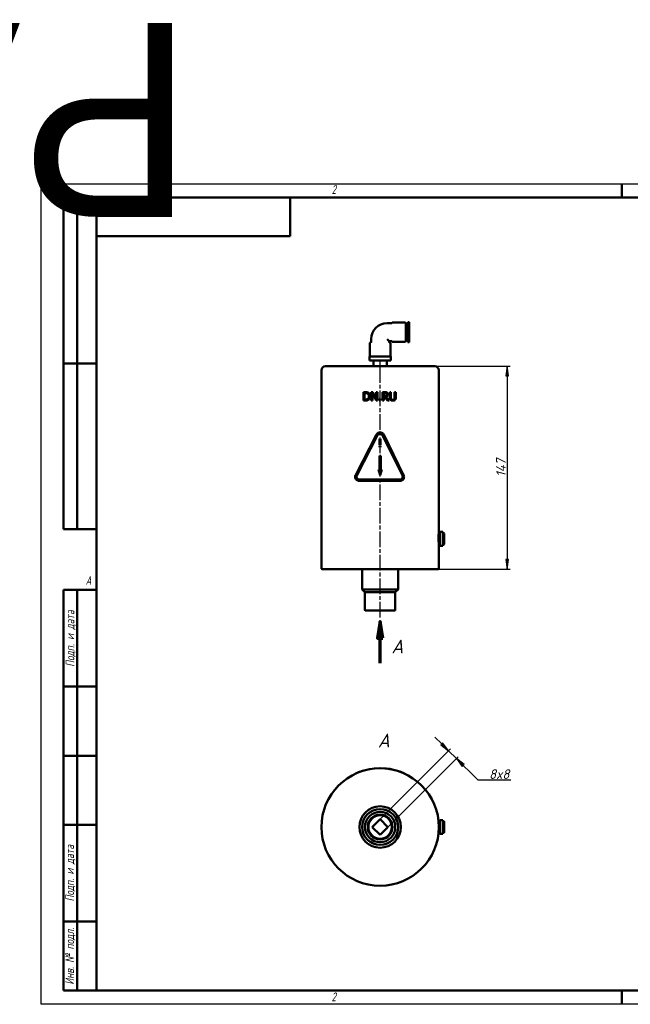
# Model space of a CAD drawing. Header units: millimetres. Extents: x -693 to 2083, y -139 to 713.
# Tile 2 of 4: x -16 to 426, y 0 to 713. Entities that reach past the tile are written whole.
import ezdxf
from ezdxf.enums import TextEntityAlignment as Align

# ---------------------------------------------------------------- set-up
doc = ezdxf.new("R2018")
doc.units = ezdxf.units.MM
doc.header["$LTSCALE"] = 2
doc.linetypes.add('CHAIN', pattern=[0.7087, 0.4724, -0.0591, 0.1181, -0.0591])
for name, color, linetype, lineweight in [('Видимый контур (ГОСТ)', 7, 'Continuous', 50), ('Кромка (ГОСТ)', 7, 'Continuous', 50), ('Линия  разреза (ГОСТ)', 7, 'CHAIN', 70), ('Обозначение (ГОСТ)', 7, 'Continuous', 25), ('Осевая линия (ГОСТ)', 7, 'Continuous', 25), ('Размер (ГОСТ)', 7, 'Continuous', 25), ('Эскизная геометрия (ГОСТ)', 7, 'Continuous', 50)]:
    doc.layers.add(name, color=color, linetype=linetype, lineweight=lineweight)
doc.styles.add('Альтернативный текст (ГОСТ)', font='arial.ttf', dxfattribs={"width": 0.8})
doc.styles.add('Обычный текст (ГОСТ)', font='GOST Common Italic.ttf')
doc.styles.add('Увеличенный текст (ГОСТ)', font='GOST Common Italic.ttf')
doc.dimstyles.new('Обычный (ГОСТ)', dxfattribs={"dimscale": 2, "dimtxt": 3.5, "dimasz": 3.5, "dimexe": 1, "dimexo": 0, "dimgap": 0.5, "dimtad": 1, "dimtxsty": 'Обычный текст (ГОСТ)', "dimblk": 'Filled-1', "dimcen": 0.09, "dimdle": 15, "dimclrd": 256, "dimclre": 256, "dimclrt": 256, "dimazin": 2, "dimtfac": 0.714286, "dimtdec": 3, "dimtmove": 0, "dimatfit": 3, "dimfxl": 1, "dimtolj": 1, "dimlwd": 25, "dimlwe": 25, "dimarcsym": 0})

# ---------------------------------------------------------------- blocks, each defined once
blk = doc.blocks.new('Рамки ГОСТ - Рамка')
at = {"layer": 'Кромка (ГОСТ)', "lineweight": 25}
for p, q in [((0, 0), (0, 297)), ((0, 297), (420, 297)), ((420, 297), (420, 0)), ((420, 0), (0, 0))]:
    blk.add_line(p, q, dxfattribs=at)
at = {"layer": 'Кромка (ГОСТ)'}
for p, q in [((210, 292), (210, 297)), ((415, 292), (20, 292)), ((20, 292), (20, 5)), ((415, 5), (415, 292)), ((20, 5), (415, 5)), ((210, 5), (210, 0))]:
    blk.add_line(p, q, dxfattribs=at)
at = {"layer": 'Кромка (ГОСТ)', "char_height": 3.17, "attachment_point": 1, "style": 'Альтернативный текст (ГОСТ)'}
for s, insert, width in [('\\fGOST Common|b0|i1;{\\H3.1700;2}', (105, 296.5), 5.2328), ('\\fGOST Common|b0|i1;{\\H3.1700;1}', (315.02, 296.44), 5.2327), ('\\fGOST Common|b0|i1;{\\H3.1700;A}', (16, 155), 5.1335), ('\\fGOST Common|b0|i1;{\\H3.1700;A}', (416, 148.5), 5.0704), ('\\fGOST Common|b0|i1;{\\H3.1700;2}', (104.99, 4.3), 5.2328), ('\\fGOST Common|b0|i1;{\\H3.1700;1}', (315, 4.14), 6.6287)]:
    blk.add_mtext(s, dxfattribs=dict(at, insert=insert, width=width))
blk = doc.blocks.new('ГОСТ - Доп. графы 1')
at = {"layer": 'Эскизная геометрия (ГОСТ)'}
for p, q in [((-12, 0), (-12, 145)), ((-12, 145), (0, 145)), ((-7, 145), (-7, 0)), ((-12, 110), (-7, 110)), ((-7, 110), (0, 110)), ((-12, 85), (-7, 85)), ((-7, 85), (0, 85)), ((-12, 60), (-7, 60)), ((-7, 60), (0, 60)), ((-12, 25), (-7, 25)), ((-7, 25), (0, 25)), ((0, 0), (-12, 0))]:
    blk.add_line(p, q, dxfattribs=at)
at = {"layer": 'Обозначение (ГОСТ)', "char_height": 3.17, "attachment_point": 5, "rotation": 90, "style": 'Альтернативный текст (ГОСТ)'}
for s, insert, width in [('\\fGOST Common|b0|i1;{\\H3.1700;Подп. и дата}', (-9.37, 127.41), 34.7679), ('\\fGOST Common|b0|i1;{\\H3.1700;Подп. и дата}', (-9.5, 42.47), 35.1486), ('\\fGOST Common|b0|i1;{\\H3.1700;Инв. № подл.}', (-9.5, 12.41), 24.9618)]:
    blk.add_mtext(s, dxfattribs=dict(at, insert=insert, width=width))
at = {"layer": 'Обозначение (ГОСТ)', "lineweight": 30, "flags": 17}
for tag, p in [('Подп._и_дата_2', (-3.53, 127.51)), ('Инв._номер_дубликата', (-3.41, 97.47)), ('Взамен_инв._номера', (-3.46, 72.53)), ('Подп._и_дата_1', (-3.42, 42.35)), ('ИНВЕНТАРНЫЙ_НОМЕР', (-3.33, 12.68))]:
    blk.add_attdef(tag, text='', height=3.17, rotation=90, dxfattribs=at).set_placement(p, align=Align.MIDDLE_CENTER)
blk = doc.blocks.new('ГОСТ - Доп. графы 2')
at = {"layer": 'Эскизная геометрия (ГОСТ)'}
for p, q in [((-12, 0), (-12, 120)), ((-12, 120), (0, 120)), ((-7, 0), (-7, 120)), ((-12, 60), (0, 60)), ((0, 0), (-12, 0))]:
    blk.add_line(p, q, dxfattribs=at)
at = {"layer": 'Обозначение (ГОСТ)', "lineweight": 30, "flags": 17}
for tag, p in [('Первичная_применяемость', (-3.65, 90.03)), ('Справочный_номер', (-3.55, 30.02))]:
    blk.add_attdef(tag, text='', height=3.17, rotation=90, dxfattribs=at).set_placement(p, align=Align.MIDDLE_CENTER)
blk = doc.blocks.new('ГОСТ - Доп. графы 3')
at = {"layer": 'Эскизная геометрия (ГОСТ)'}
for p, q in [((0, 0), (70, 0)), ((70, 0), (70, -14)), ((70, -14), (0, -14))]:
    blk.add_line(p, q, dxfattribs=at)
at = {"layer": 'Обозначение (ГОСТ)', "lineweight": 30}
blk.add_attdef('ОБОЗНАЧЕНИЕ', text='', height=5, rotation=180, dxfattribs=at).set_placement((34.94, -6.97), align=Align.MIDDLE_CENTER)
blk = doc.blocks.new('2dTransSection0')
at = {"layer": 'Линия  разреза (ГОСТ)', "linetype": 'Continuous'}
for p, q in [((122.55, 138.51), (121.55, 132.51)), ((122.55, 132.51), (122.55, 138.51)), ((123.55, 132.51), (122.55, 138.51)), ((121.55, 132.51), (123.55, 132.51)), ((122.55, 123.51), (122.55, 132.51))]:
    blk.add_line(p, q, dxfattribs=at)
at = {"layer": 'Линия  разреза (ГОСТ)', "linetype": 'Continuous', "flags": 128}
blk.add_lwpolyline([(123.55, 132.51), (122.55, 138.51), (121.55, 132.51), (123.55, 132.51)], dxfattribs=at)
at = {"layer": 'Линия  разреза (ГОСТ)'}
blk.add_solid([(123.55, 132.51), (122.55, 138.51), (121.55, 132.51), (123.55, 132.51)], dxfattribs=at)
at = {"layer": 'Линия  разреза (ГОСТ)', "insert": (126.63, 127.01), "char_height": 5, "attachment_point": 7, "style": 'Увеличенный текст (ГОСТ)'}
blk.add_mtext('A', dxfattribs=at)
blk = doc.blocks.new('Filled-1')
at = {"color": 0}
for p, q in [((0, 0), (-1, 0.14)), ((-1, 0.14), (-1, -0.14)), ((-1, 0), (0, 0)), ((-1, -0.14), (0, 0))]:
    blk.add_line(p, q, dxfattribs=at)
at = {"color": 0, "flags": 128}
blk.add_lwpolyline([(-1, -0.14), (0, 0), (-1, 0.14), (-1, -0.14)], dxfattribs=at)
at = {"color": 0}
blk.add_solid([(-1, -0.14), (0, 0), (-1, 0.14), (-1, -0.14)], dxfattribs=at)
blk = doc.blocks.new('*D11')
at = {"layer": 'Defpoints', "color": 0, "linetype": 'Continuous', "transparency": 16777216}
for p in [(284.61, 462), (287.11, 315), (337.11, 315)]:
    blk.add_point(p, dxfattribs=at)
at = {"layer": 'Размер (ГОСТ)', "linetype": 'Continuous', "lineweight": 25, "transparency": 16777216}
for p, q in [((284.61, 462), (339.11, 462)), ((337.11, 455), (337.11, 322)), ((287.11, 315), (339.11, 315))]:
    blk.add_line(p, q, dxfattribs=at)
at = {"layer": 'Размер (ГОСТ)', "linetype": 'Continuous', "lineweight": 25, "transparency": 16777216, "xscale": 7, "yscale": 7, "zscale": 7}
for p, rotation in [((337.11, 462), 90), ((337.11, 315), 270)]:
    blk.add_blockref('Filled-1', p, dxfattribs=dict(at, rotation=rotation))
at = {"layer": 'Размер (ГОСТ)', "linetype": 'Continuous', "lineweight": 25, "transparency": 16777216, "insert": (329.02, 381.79), "char_height": 7, "attachment_point": 1, "rotation": 90, "style": 'Обычный текст (ГОСТ)'}
blk.add_mtext('\\A1;147', dxfattribs=at)
blk = doc.blocks.new('*D13')
at = {"layer": 'Defpoints', "color": 0, "linetype": 'Continuous', "transparency": 16777216}
for p in [(300.26, 177.84), (245.11, 134), (250.77, 128.34)]:
    blk.add_point(p, dxfattribs=at)
at = {"layer": 'Размер (ГОСТ)', "linetype": 'Continuous', "lineweight": 25, "transparency": 16777216}
for p, q in [((289.66, 188.45), (284.71, 193.4)), ((245.11, 134), (296.02, 184.91)), ((250.77, 128.34), (301.68, 179.25)), ((294.61, 183.5), (300.26, 177.84)), ((305.21, 172.89), (310.16, 167.94)), ((315.94, 162.16), (310.16, 167.94)), ((339.75, 162.16), (315.94, 162.16))]:
    blk.add_line(p, q, dxfattribs=at)
at = {"layer": 'Размер (ГОСТ)', "linetype": 'Continuous', "lineweight": 25, "transparency": 16777216, "xscale": 7, "yscale": 7, "zscale": 7}
for p, rotation in [((294.61, 183.5), 314.999999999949), ((300.26, 177.84), 134.999999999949)]:
    blk.add_blockref('Filled-1', p, dxfattribs=dict(at, rotation=rotation))
at = {"layer": 'Размер (ГОСТ)', "linetype": 'Continuous', "lineweight": 25, "transparency": 16777216, "insert": (323.94, 170.16), "char_height": 7, "attachment_point": 1, "style": 'Обычный текст (ГОСТ)'}
blk.add_mtext('\\A1;\\fGOST Common|b0|i1;{\\H7.0000;8x8}', dxfattribs=at)

msp = doc.modelspace()

# ---------------------------------------------------------------- linework, layer by layer
at = {"layer": 'Видимый контур (ГОСТ)'}
for p, q in [((250.108, 493.088), (253.287, 493.088)), ((254.153, 493.588), (263.153, 493.588)), ((263.653, 493.088), (263.653, 480.088)), ((263.653, 492.307), (264.653, 492.307)), ((264.653, 480.87), (264.653, 492.307)), ((265.153, 479.25), (265.153, 493.927)), ((265.153, 493.927), (265.653, 493.927)), ((266.153, 493.427), (266.153, 479.75)), ((264.653, 491.688), (265.153, 491.688)), ((237.608, 468.997), (237.608, 478.497)), ((238.608, 479.497), (238.608, 481.588)), ((250.108, 481.588), (251.608, 480.088)), ((251.608, 480.088), (253.287, 480.088)), ((251.608, 479.497), (251.608, 480.088)), ((252.608, 468.997), (252.608, 478.497)), ((254.153, 479.588), (263.153, 479.588)), ((263.653, 480.87), (264.653, 480.87)), ((264.653, 481.489), (265.153, 481.489)), ((265.153, 479.25), (265.653, 479.25)), ((237.334, 468.997), (237.401, 468.997)), ((237.334, 465.997), (237.334, 468.997)), ((237.401, 465.997), (237.334, 465.997)), ((237.401, 468.997), (237.638, 468.997)), ((237.401, 465.997), (241.038, 465.997)), ((240.801, 468.997), (237.638, 468.997)), ((240.243, 461.997), (240.243, 465.997)), ((240.801, 468.997), (241.038, 468.997)), ((241.038, 468.997), (241.471, 468.997)), ((241.471, 465.997), (241.038, 465.997)), ((241.471, 468.997), (241.945, 468.997)), ((241.471, 465.997), (248.746, 465.997)), ((248.272, 468.997), (241.945, 468.997)), ((248.272, 468.997), (248.746, 468.997)), ((248.746, 468.997), (249.179, 468.997)), ((249.179, 465.997), (248.746, 465.997)), ((249.179, 468.997), (249.416, 468.997)), ((249.179, 465.997), (252.816, 465.997)), ((252.579, 468.997), (249.416, 468.997)), ((249.973, 461.997), (249.973, 465.997)), ((252.579, 468.997), (252.816, 468.997)), ((252.816, 468.997), (252.883, 468.997)), ((252.883, 465.997), (252.816, 465.997)), ((252.883, 465.997), (252.883, 468.997)), ((202.608, 315.497), (202.608, 458.997)), ((205.608, 461.997), (284.608, 461.997)), ((287.608, 341.997), (287.608, 458.997)), ((233.054, 443.23), (234.443, 443.23)), ((233.054, 443.23), (233.054, 437.13)), ((233.865, 437.832), (233.865, 442.528)), ((234.483, 442.528), (233.865, 442.528)), ((238.744, 443.23), (239.896, 443.23)), ((238.744, 443.23), (238.744, 437.13)), ((239.5, 437.13), (239.5, 442.39)), ((242.199, 437.13), (239.5, 442.39)), ((239.896, 443.23), (242.352, 438.401)), ((242.352, 443.23), (243.109, 443.23)), ((242.352, 443.23), (242.352, 438.401)), ((243.109, 437.13), (243.109, 443.23)), ((246.885, 443.23), (248.457, 443.23)), ((246.885, 443.23), (246.885, 437.13)), ((247.696, 440.234), (247.696, 442.528)), ((248.502, 442.528), (247.696, 442.528)), ((252.017, 443.23), (252.827, 443.23)), ((252.017, 443.23), (252.017, 439.424)), ((252.827, 439.424), (252.827, 443.23)), ((255.62, 443.23), (256.431, 443.23)), ((255.62, 443.23), (255.62, 439.404)), ((256.431, 439.424), (256.431, 443.23)), ((234.458, 437.13), (233.054, 437.13)), ((233.865, 437.832), (234.483, 437.832)), ((239.5, 437.13), (238.744, 437.13)), ((243.109, 437.13), (242.199, 437.13)), ((244.503, 438.297), (244.503, 437.13)), ((244.503, 438.297), (245.482, 438.297)), ((245.482, 437.13), (244.503, 437.13)), ((245.482, 437.13), (245.482, 438.297)), ((247.696, 437.13), (246.885, 437.13)), ((247.696, 440.234), (248.408, 440.234)), ((247.696, 437.13), (247.696, 439.557)), ((248.625, 439.557), (247.696, 439.557)), ((250.553, 437.13), (248.625, 439.557)), ((249.436, 439.785), (251.606, 437.13)), ((251.606, 437.13), (250.553, 437.13)), ((227.429, 383.218), (242.401, 412.463)), ((243.291, 412.007), (228.319, 382.763)), ((244.558, 409.397), (245.457, 409.397)), ((244.679, 405.05), (244.558, 409.397)), ((245.457, 409.397), (245.345, 405.05)), ((261.223, 382.733), (246.866, 411.977)), ((247.764, 412.418), (262.121, 383.173)), ((244.596, 404.248), (244.596, 403.397)), ((244.596, 404.248), (245.418, 404.248)), ((245.418, 403.397), (244.596, 403.397)), ((245.345, 405.05), (244.679, 405.05)), ((245.418, 403.397), (245.418, 404.248)), ((244.608, 396.997), (245.608, 396.997)), ((244.608, 396.997), (244.608, 387.074)), ((245.608, 387.074), (245.608, 396.997)), ((243.84, 387.074), (244.608, 387.074)), ((245.108, 383.173), (243.84, 387.074)), ((246.402, 387.074), (245.108, 383.173)), ((245.608, 387.074), (246.402, 387.074)), ((230.099, 379.851), (259.428, 379.851)), ((259.428, 378.851), (230.099, 378.851)), ((287.358, 338.93), (287.438, 338.93)), ((287.528, 341.264), (288.358, 341.264)), ((288.358, 342.088), (288.358, 342.121)), ((288.358, 342.121), (290.358, 342.121)), ((288.358, 342.088), (288.358, 340.408)), ((288.358, 340.019), (288.358, 340.408)), ((288.358, 340.019), (288.358, 335.396)), ((288.358, 334.929), (288.358, 335.396)), ((290.358, 342.121), (290.358, 342.088)), ((290.358, 342.088), (290.358, 340.408)), ((290.358, 341.264), (290.858, 341.264)), ((290.358, 340.408), (290.358, 340.019)), ((290.358, 340.019), (290.358, 335.396)), ((290.358, 335.396), (290.358, 334.929)), ((291.358, 340.764), (291.358, 333.231)), ((287.608, 315.497), (287.608, 332.731)), ((287.608, 332.731), (288.358, 332.731)), ((288.358, 334.929), (288.358, 331.985)), ((288.358, 331.873), (288.358, 331.985)), ((288.358, 331.873), (290.358, 331.873)), ((290.358, 334.929), (290.358, 331.985)), ((290.358, 332.731), (290.858, 332.731)), ((290.358, 331.985), (290.358, 331.873)), ((287.108, 314.997), (203.108, 314.997)), ((232.108, 314.997), (232.108, 300.247)), ((258.108, 314.997), (258.108, 300.247)), ((232.108, 300.247), (258.108, 300.247)), ((234.108, 298.247), (232.108, 300.247)), ((256.108, 298.247), (258.108, 300.247)), ((234.108, 285.497), (234.108, 298.247)), ((256.108, 298.247), (234.108, 298.247)), ((256.108, 285.497), (256.108, 298.247)), ((255.608, 284.997), (234.608, 284.997)), ((227.099, 166.948), (227.099, 166.838)), ((262.428, 167.262), (262.428, 167.153)), ((239.452, 128.342), (245.108, 133.999)), ((245.108, 122.685), (239.452, 128.342)), ((245.108, 133.999), (250.765, 128.342)), ((250.765, 128.342), (245.108, 122.685)), ((287.394, 132.609), (288.358, 132.609)), ((288.358, 133.026), (288.358, 133.211)), ((288.358, 133.211), (290.358, 133.211)), ((288.358, 133.026), (288.358, 129.387)), ((288.358, 128.893), (288.358, 129.387)), ((288.358, 128.893), (288.358, 124.523)), ((290.358, 133.211), (290.358, 133.026)), ((290.358, 133.026), (290.358, 129.387)), ((290.358, 132.609), (290.858, 132.609)), ((290.358, 129.387), (290.358, 128.893)), ((290.358, 128.893), (290.358, 124.523)), ((291.358, 132.109), (291.358, 124.575)), ((287.394, 124.075), (288.358, 124.075)), ((288.358, 124.209), (288.358, 124.523)), ((288.358, 124.209), (288.358, 123.479)), ((288.358, 123.472), (288.358, 123.479)), ((288.358, 123.472), (290.358, 123.472)), ((290.358, 124.523), (290.358, 124.209)), ((290.358, 124.209), (290.358, 123.479)), ((290.358, 124.075), (290.858, 124.075)), ((290.358, 123.479), (290.358, 123.472))]:
    msp.add_line(p, q, dxfattribs=at)
for radius in [42.5, 15, 13, 11, 9, 8.5]:
    msp.add_circle((245.108, 128.342), radius, dxfattribs=at)
for centre, radius, start, end in [((250.108, 481.588), 11.5, 90, 180), ((253.287, 493.588), 0.5, 270, 330), ((254.153, 493.088), 0.5, 90, 150), ((263.153, 493.088), 0.5, 0, 90), ((265.653, 493.427), 0.5, 0, 90), ((238.108, 478.497), 0.5, 90, 180), ((238.108, 479.497), 0.5, 270, 0), ((252.108, 479.497), 0.5, 180, 270), ((252.108, 478.497), 0.5, 0, 90), ((253.287, 479.588), 0.5, 30, 90), ((254.153, 480.088), 0.5, 210, 270), ((263.153, 480.088), 0.5, 270, 0), ((265.653, 479.75), 0.5, 270, 0), ((205.608, 458.997), 3, 90, 180), ((284.608, 458.997), 3, 0, 90), ((290.858, 340.764), 0.5, 0, 90), ((290.858, 333.231), 0.5, 270, 0), ((203.108, 315.497), 0.5, 180, 270), ((287.108, 315.497), 0.5, 270, 0), ((234.608, 285.497), 0.5, 180, 270), ((255.608, 285.497), 0.5, 270, 0), ((245.108, 128.342), 42.6, 70.358464, 110.629766), ((290.858, 132.109), 0.5, 0, 90), ((290.858, 124.575), 0.5, 270, 0)]:
    msp.add_arc(centre, radius, start, end, dxfattribs=at)
for points, knots in [([(236.628, 442.746), (236.419, 442.883), (236.186, 442.983), (235.728, 443.126), (235.445, 443.189), (234.793, 443.226), (234.616, 443.23), (234.443, 443.23)], [-0.36067362, -0.36067362, -0.36067362, -0.36067362, -0.2018234, -0.2018234, -0.05359444, -0.05359444, 0, 0, 0, 0]), ([(234.483, 442.528), (234.972, 442.528), (235.253, 442.476), (235.644, 442.384), (235.876, 442.291), (236.094, 442.162)], [-0.12387681, -0.12387681, -0.12387681, -0.12387681, -0.07734643, -0.07734643, 0, 0, 0, 0]), ([(236.094, 442.162), (236.261, 442.06), (236.409, 441.935), (236.662, 441.63), (236.761, 441.458), (236.971, 440.93), (237.019, 440.553), (237.019, 440.185)], [-0.229987, -0.229987, -0.229987, -0.229987, -0.17057997, -0.17057997, -0.11049424, -0.11049424, 0, 0, 0, 0]), ([(237.864, 440.175), (237.864, 440.437), (237.843, 440.7), (237.747, 441.189), (237.677, 441.416), (237.493, 441.816), (237.318, 442.147), (236.877, 442.565), (236.756, 442.661), (236.628, 442.746)], [-0.52078182, -0.52078182, -0.52078182, -0.52078182, -0.34433311, -0.34433311, -0.18443779, -0.18443779, -0.04674745, -0.04674745, 0, 0, 0, 0]), ([(250.01, 442.909), (249.837, 443.02), (249.652, 443.103), (249.407, 443.161), (249.203, 443.207), (248.68, 443.228), (248.568, 443.23), (248.457, 443.23)], [-0.69378429, -0.69378429, -0.69378429, -0.69378429, -0.15762081, -0.15762081, -0.03334347, -0.03334347, 0, 0, 0, 0]), ([(248.502, 442.528), (248.822, 442.528), (249.002, 442.497), (249.232, 442.444), (249.358, 442.395), (249.471, 442.321)], [-0.071217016, -0.071217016, -0.071217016, -0.071217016, -0.040776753, -0.040776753, 0, 0, 0, 0]), ([(249.471, 442.321), (249.54, 442.274), (249.602, 442.219), (249.715, 442.082), (249.752, 442.01), (249.834, 441.809), (249.856, 441.66), (249.856, 441.51)], [-0.082870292, -0.082870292, -0.082870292, -0.082870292, -0.065150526, -0.065150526, -0.044983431, -0.044983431, 0, 0, 0, 0]), ([(250.702, 441.574), (250.702, 441.706), (250.691, 441.84), (250.642, 442.085), (250.607, 442.197), (250.493, 442.432), (250.384, 442.601), (250.147, 442.813), (250.08, 442.863), (250.01, 442.909)], [-0.21755408, -0.21755408, -0.21755408, -0.21755408, -0.15303697, -0.15303697, -0.09555791, -0.09555791, -0.02534147, -0.02534147, 0, 0, 0, 0]), ([(234.458, 437.13), (234.798, 437.13), (235.174, 437.145), (235.728, 437.233), (235.992, 437.293), (236.415, 437.499), (236.518, 437.557), (236.618, 437.619)], [-0.31202176, -0.31202176, -0.31202176, -0.31202176, -0.14373455, -0.14373455, -0.03595038, -0.03595038, 0, 0, 0, 0]), ([(236.168, 438.237), (235.857, 438.019), (235.567, 437.948), (235.123, 437.854), (234.794, 437.832), (234.483, 437.832)], [-0.13946957, -0.13946957, -0.13946957, -0.13946957, -0.0962772, -0.0962772, 0, 0, 0, 0]), ([(237.019, 440.185), (237.019, 439.911), (236.995, 439.627), (236.887, 439.189), (236.811, 438.961), (236.529, 438.534), (236.364, 438.369), (236.168, 438.237)], [-0.28176217, -0.28176217, -0.28176217, -0.28176217, -0.15436461, -0.15436461, -0.07196506, -0.07196506, 0, 0, 0, 0]), ([(236.618, 437.619), (236.781, 437.727), (236.928, 437.852), (237.2, 438.142), (237.319, 438.304), (237.575, 438.737), (237.751, 439.112), (237.852, 439.815), (237.864, 439.995), (237.864, 440.175)], [-0.42413546, -0.42413546, -0.42413546, -0.42413546, -0.32030503, -0.32030503, -0.21336202, -0.21336202, -0.05401431, -0.05401431, 0, 0, 0, 0]), ([(249.51, 440.551), (249.447, 440.487), (249.375, 440.434), (249.182, 440.329), (249.08, 440.306), (248.834, 440.251), (248.618, 440.234), (248.408, 440.234)], [-0.084945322, -0.084945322, -0.084945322, -0.084945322, -0.075980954, -0.075980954, -0.063085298, -0.063085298, 0, 0, 0, 0]), ([(249.436, 439.785), (249.638, 439.86), (249.829, 439.96), (250.203, 440.247), (250.337, 440.413), (250.542, 440.725), (250.621, 440.931), (250.69, 441.291), (250.702, 441.432), (250.702, 441.574)], [-0.19253934, -0.19253934, -0.19253934, -0.19253934, -0.15463486, -0.15463486, -0.10988253, -0.10988253, -0.0425162, -0.0425162, 0, 0, 0, 0]), ([(249.856, 441.51), (249.856, 441.395), (249.848, 441.28), (249.807, 441.054), (249.777, 440.959), (249.686, 440.753), (249.609, 440.644), (249.51, 440.551)], [-0.09385664, -0.09385664, -0.09385664, -0.09385664, -0.067482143, -0.067482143, -0.040935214, -0.040935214, 0, 0, 0, 0]), ([(252.017, 439.424), (252.017, 439.088), (252.043, 438.722), (252.169, 438.242), (252.243, 438.018), (252.465, 437.709), (252.529, 437.634), (252.6, 437.565)], [-0.29330128, -0.29330128, -0.29330128, -0.29330128, -0.11485113, -0.11485113, -0.02988089, -0.02988089, 0, 0, 0, 0]), ([(252.6, 437.565), (252.76, 437.405), (252.946, 437.282), (253.333, 437.115), (253.567, 437.046), (253.994, 437.006), (254.108, 437.002), (254.221, 437.002)], [-0.24224484, -0.24224484, -0.24224484, -0.24224484, -0.13132072, -0.13132072, -0.0348085, -0.0348085, 0, 0, 0, 0]), ([(253.089, 438.193), (253.003, 438.324), (252.941, 438.466), (252.885, 438.686), (252.848, 438.852), (252.829, 439.245), (252.827, 439.335), (252.827, 439.424)], [-0.32417256, -0.32417256, -0.32417256, -0.32417256, -0.11807758, -0.11807758, -0.026615, -0.026615, 0, 0, 0, 0]), ([(254.221, 437.694), (254.096, 437.694), (253.969, 437.703), (253.7, 437.752), (253.598, 437.791), (253.412, 437.875), (253.303, 437.947), (253.165, 438.088), (253.125, 438.139), (253.089, 438.193)], [-0.10055496, -0.10055496, -0.10055496, -0.10055496, -0.08180477, -0.08180477, -0.05972957, -0.05972957, -0.01956747, -0.01956747, 0, 0, 0, 0]), ([(255.358, 438.193), (255.313, 438.124), (255.26, 438.062), (255.136, 437.951), (255.067, 437.904), (254.881, 437.805), (254.707, 437.736), (254.383, 437.698), (254.302, 437.694), (254.221, 437.694)], [-0.19866821, -0.19866821, -0.19866821, -0.19866821, -0.15024268, -0.15024268, -0.10034224, -0.10034224, -0.02482871, -0.02482871, 0, 0, 0, 0]), ([(254.221, 437.002), (254.493, 437.002), (254.779, 437.026), (255.304, 437.172), (255.497, 437.283), (255.718, 437.446), (255.785, 437.503), (255.848, 437.565)], [-0.14057574, -0.14057574, -0.14057574, -0.14057574, -0.08412793, -0.08412793, -0.02696279, -0.02696279, 0, 0, 0, 0]), ([(255.62, 439.404), (255.62, 439.209), (255.611, 438.999), (255.562, 438.669), (255.528, 438.516), (255.422, 438.296), (255.392, 438.243), (255.358, 438.193)], [-0.15152908, -0.15152908, -0.15152908, -0.15152908, -0.07357774, -0.07357774, -0.01834233, -0.01834233, 0, 0, 0, 0]), ([(255.848, 437.565), (255.938, 437.651), (256.017, 437.746), (256.155, 437.956), (256.211, 438.068), (256.366, 438.484), (256.402, 438.817), (256.427, 439.159), (256.431, 439.292), (256.431, 439.424)], [-0.1534333, -0.1534333, -0.1534333, -0.1534333, -0.12819152, -0.12819152, -0.10285536, -0.10285536, -0.03951903, -0.03951903, 0, 0, 0, 0]), ([(247.764, 412.418), (247.616, 412.719), (247.416, 412.993), (246.926, 413.483), (246.589, 413.714), (245.85, 414.02), (245.448, 414.096), (244.694, 414.096), (244.292, 414.02), (243.553, 413.714), (243.216, 413.483), (242.737, 413.004), (242.546, 412.747), (242.401, 412.463)], [1.0353954, 1.0353954, 1.0353954, 1.0353954, 1.13046125, 1.13046125, 1.24350468, 1.24350468, 1.35654811, 1.35654811, 1.46959699, 1.46959699, 1.58264586, 1.58264586, 1.67295632, 1.67295632, 1.67295632, 1.67295632]), ([(243.291, 412.007), (243.388, 412.196), (243.515, 412.368), (243.834, 412.687), (244.059, 412.841), (244.552, 413.046), (244.82, 413.096), (245.322, 413.096), (245.59, 413.046), (246.083, 412.841), (246.308, 412.687), (246.635, 412.361), (246.768, 412.178), (246.866, 411.977)], [0.09050965, 0.09050965, 0.09050965, 0.09050965, 0.15069869, 0.15069869, 0.22604914, 0.22604914, 0.30139959, 0.30139959, 0.37674763, 0.37674763, 0.45209566, 0.45209566, 0.5154541, 0.5154541, 0.5154541, 0.5154541]), ([(227.429, 383.218), (227.391, 383.144), (227.355, 383.067), (227.175, 382.626), (227.099, 382.228), (227.099, 381.851), (227.099, 381.475), (227.175, 381.077), (227.472, 380.351), (227.694, 380.022), (228.217, 379.483), (228.56, 379.245), (229.31, 378.929), (229.717, 378.851), (230.099, 378.851)], [-0.13715221, -0.13715221, -0.13715221, -0.13715221, -0.11285671, -0.11285671, 0, 0, 0, 0.11285671, 0.11285671, 0.22571343, 0.22571343, 0.34833322, 0.34833322, 0.47095301, 0.47095301, 0.47095301, 0.47095301]), ([(230.099, 379.851), (229.845, 379.851), (229.574, 379.902), (229.075, 380.112), (228.846, 380.271), (228.497, 380.631), (228.348, 380.85), (228.149, 381.335), (228.099, 381.601), (228.099, 381.851), (228.099, 382.102), (228.149, 382.367), (228.27, 382.662), (228.294, 382.713), (228.319, 382.763)], [-0.31318559, -0.31318559, -0.31318559, -0.31318559, -0.23177051, -0.23177051, -0.15035543, -0.15035543, -0.07517772, -0.07517772, 0, 0, 0, 0.07517772, 0.07517772, 0.09131879, 0.09131879, 0.09131879, 0.09131879]), ([(259.428, 378.851), (259.81, 378.851), (260.217, 378.928), (260.966, 379.244), (261.308, 379.482), (261.831, 380.02), (262.054, 380.349), (262.353, 381.077), (262.428, 381.475), (262.428, 382.228), (262.353, 382.626), (262.178, 383.052), (262.15, 383.113), (262.121, 383.173)], [0.46356275, 0.46356275, 0.46356275, 0.46356275, 0.58528252, 0.58528252, 0.70700228, 0.70700228, 0.81987758, 0.81987758, 0.93275287, 0.93275287, 1.04562817, 1.04562817, 1.06492962, 1.06492962, 1.06492962, 1.06492962]), ([(261.223, 382.733), (261.243, 382.693), (261.261, 382.652), (261.378, 382.368), (261.428, 382.102), (261.428, 381.601), (261.378, 381.335), (261.179, 380.849), (261.029, 380.629), (260.68, 380.27), (260.451, 380.112), (259.952, 379.902), (259.682, 379.851), (259.428, 379.851)], [0.53361142, 0.53361142, 0.53361142, 0.53361142, 0.54643466, 0.54643466, 0.62162861, 0.62162861, 0.69682256, 0.69682256, 0.77201651, 0.77201651, 0.85285303, 0.85285303, 0.93368954, 0.93368954, 0.93368954, 0.93368954]), ([(287.358, 338.93), (287.385, 339.539), (287.425, 340.094), (287.498, 340.976), (287.538, 341.361), (287.593, 341.871), (287.608, 341.997), (287.608, 341.997)], [1.69872027, 1.69872027, 1.69872027, 1.69872027, 1.88531007, 1.88531007, 2.07384033, 2.07384033, 2.2623706, 2.2623706, 2.2623706, 2.2623706]), ([(287.438, 338.93), (287.433, 338.832), (287.429, 338.732), (287.405, 338.105), (287.394, 337.533), (287.394, 336.997), (287.394, 336.461), (287.405, 335.889), (287.446, 334.838), (287.474, 334.359), (287.528, 333.602), (287.557, 333.273), (287.597, 332.838), (287.608, 332.731), (287.608, 332.731)], [-0.19198278, -0.19198278, -0.19198278, -0.19198278, -0.16083736, -0.16083736, 0, 0, 0, 0.16083736, 0.16083736, 0.32167471, 0.32167471, 0.48251151, 0.48251151, 0.64334831, 0.64334831, 0.64334831, 0.64334831]), ([(227.099, 166.948), (227.099, 166.948), (227.175, 166.983), (227.472, 167.12), (227.694, 167.221), (228.217, 167.451), (228.56, 167.598), (229.31, 167.906), (229.717, 168.066), (230.099, 168.21)], [0, 0, 0, 0, 0.11285671, 0.11285671, 0.22571343, 0.22571343, 0.34833322, 0.34833322, 0.47095301, 0.47095301, 0.47095301, 0.47095301]), ([(259.428, 168.463), (259.81, 168.327), (260.217, 168.175), (260.966, 167.883), (261.308, 167.743), (261.831, 167.523), (262.054, 167.427), (262.353, 167.296), (262.428, 167.262), (262.428, 167.262)], [0.46356275, 0.46356275, 0.46356275, 0.46356275, 0.58528252, 0.58528252, 0.70700228, 0.70700228, 0.81987758, 0.81987758, 0.93275287, 0.93275287, 0.93275287, 0.93275287])]:
    msp.add_open_spline(points, degree=3, knots=knots, dxfattribs=at)
at = {"layer": 'Осевая линия (ГОСТ)', "linetype": 'CHAIN', "ltscale": 11.993792}
msp.add_line((245.108, 279.997), (245.108, 466.997), dxfattribs=at)

# ---------------------------------------------------------------- block references
ref = msp.add_blockref('ГОСТ - Доп. графы 3', (40, 584), dxfattribs=dict(xscale=2, yscale=2, zscale=2))
lines = msp.add_mtext('PA-SA-85', dxfattribs={"layer": 'Обозначение (ГОСТ)', "insert": (109.884, 570.065), "char_height": 140.2497, "attachment_point": 1, "rotation": 180})
ref.add_attrib('ОБОЗНАЧЕНИЕ', '', (109.884, 570.065)).embed_mtext(lines)
at = {"xscale": 2, "yscale": 2, "zscale": 2}
for name, p in [('Рамки ГОСТ - Рамка', (0, 0)), ('ГОСТ - Доп. графы 2', (40, 344)), ('ГОСТ - Доп. графы 1', (40, 10))]:
    msp.add_blockref(name, p, dxfattribs=at)
at = {"layer": 'Линия  разреза (ГОСТ)', "xscale": 2, "yscale": 2, "zscale": 2}
msp.add_blockref('2dTransSection0', (0, 0), dxfattribs=at)

# ---------------------------------------------------------------- texts
at = {"layer": 'Обозначение (ГОСТ)', "insert": (243.469, 185.891), "char_height": 10, "attachment_point": 7, "style": 'Увеличенный текст (ГОСТ)'}
msp.add_mtext('A', dxfattribs=at)

# ---------------------------------------------------------------- dimensions: what is measured, and where the dimension line sits
at = {"layer": 'Размер (ГОСТ)', "linetype": 'Continuous', "lineweight": 25}
dim = msp.add_linear_dim(base=(337.108, 314.997), p1=(284.608, 461.997), p2=(287.108, 314.997), angle=90, dimstyle='Обычный (ГОСТ)', override={"dimgap": 0.5, "dimdec": 2, "dimtol": 0, "dimlim": 0, "dimtp": 0, "dimtm": 0, "dimtdec": 3, "dimtofl": 0, "dimatfit": 1}, dxfattribs=at)
dim.commit()
dim.dimension.update_dxf_attribs({"geometry": '*D11', "text_midpoint": (337.108, 388.497), "dimtype": 160})
dim = msp.add_linear_dim(base=(300.263, 177.839), p1=(245.108, 133.999), p2=(250.765, 128.342), angle=315, text='\\fGOST Common|b0|i1;{\\H7.0000;<>x8}', dimstyle='Обычный (ГОСТ)', override={"dimgap": 0.5, "dimtih": 1, "dimtoh": 1, "dimdec": 2, "dimtol": 0, "dimlim": 0, "dimtp": 0, "dimtm": 0, "dimtdec": 3, "dimtofl": 1, "dimtmove": 1, "dimatfit": 1}, dxfattribs=at)
dim.commit()
dim.dimension.update_dxf_attribs({"geometry": '*D13', "text_midpoint": (316.251, 162.162), "dimtype": 160})

doc.saveas('drawing.dxf')
